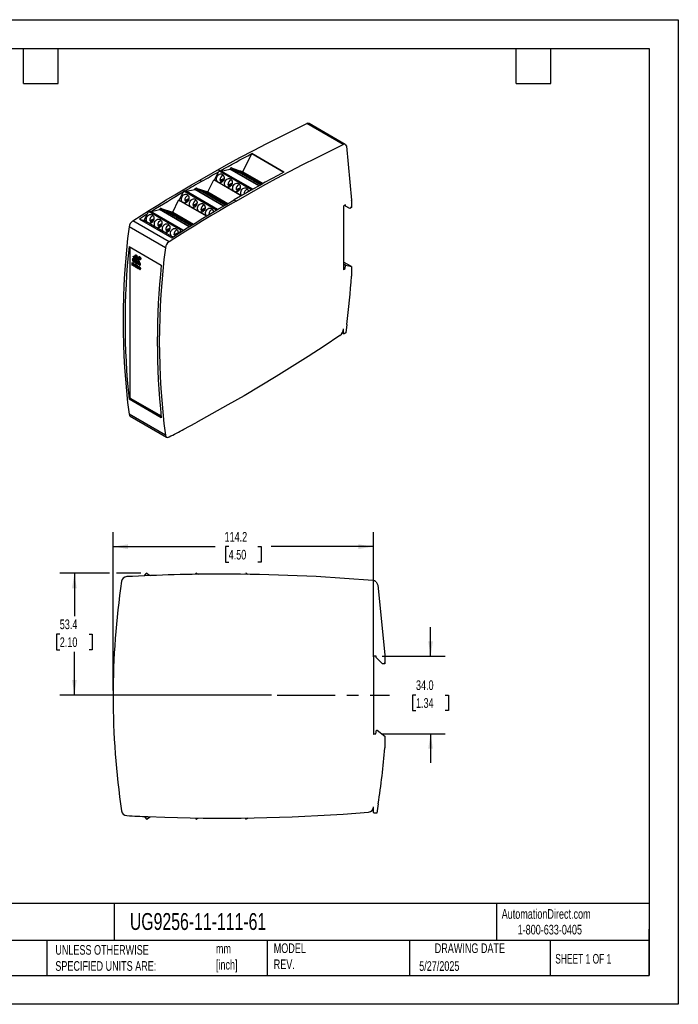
# Model space of a CAD drawing. Header units: millimetres. Extents: x 0 to 559, y 0 to 432.
# Tile 2 of 2: x 270 to 559, y 0 to 432. Entities that reach past the tile are written whole.
import ezdxf

# ---------------------------------------------------------------- set-up
doc = ezdxf.new("R2010")
doc.units = ezdxf.units.MM
doc.header["$LTSCALE"] = 2
doc.linetypes.add('CENTERX2', pattern=[20.32, 12.7, -2.54, 2.54, -2.54])
doc.layers.add('CENTER', color=40, linetype='CENTERX2')
doc.layers.add('DIMENSIONS', color=140, linetype='Continuous', lineweight=25)
doc.layers.add('TEXT', color=140, linetype='Continuous', lineweight=25)
doc.styles.add('SLDTEXTSTYLE0', font='TXT', dxfattribs={"width": 0.7})
doc.styles.add('SLDTEXTSTYLE1', font='TXT', dxfattribs={"width": 0.65})
doc.dimstyles.new('SLDDIMSTYLE0', dxfattribs={"dimtxt": 4.316016, "dimasz": 6.604, "dimexe": 0, "dimexo": 0.0625, "dimgap": 1.079004, "dimtad": 0, "dimtih": 1, "dimtoh": 1, "dimdec": 1, "dimrnd": 1e-09, "dimzin": 12, "dimdsep": 46, "dimtxsty": 'SLDTEXTSTYLE0', "dimsah": 1, "dimcen": 0.09, "dimadec": 0, "dimazin": 3, "dimtfac": 1, "dimtdec": 1, "dimtofl": 0, "dimtmove": 0, "dimatfit": 3, "dimfxl": 0, "dimfrac": 2, "dimtolj": 1, "dimtzin": 12, "dimarcsym": 0})
doc.dimstyles.new('SLDDIMSTYLE1', dxfattribs={"dimtxt": 4.316016, "dimasz": 6.604, "dimexe": 0, "dimexo": 0.0625, "dimgap": 1.079004, "dimtad": 0, "dimtih": 1, "dimtoh": 1, "dimdec": 1, "dimrnd": 1e-09, "dimzin": 4, "dimdsep": 46, "dimtxsty": 'SLDTEXTSTYLE0', "dimsah": 1, "dimcen": 0.09, "dimadec": 0, "dimazin": 1, "dimtfac": 1, "dimtdec": 1, "dimtmove": 0, "dimatfit": 0, "dimfxl": 0, "dimfrac": 2, "dimtolj": 1, "dimtzin": 12, "dimarcsym": 0})

# ---------------------------------------------------------------- blocks, each defined once
blk = doc.blocks.new('_D_2')
at = {"layer": 'DIMENSIONS'}
for p, q in [((311.04, 137.69), (311.04, 207.06)), ((425.23, 152.39), (425.23, 207.06)), ((311.04, 200.71), (355.87, 200.71)), ((361.72, 200.71), (360.27, 200.71)), ((360.27, 200.71), (360.27, 193.85)), ((374.54, 200.71), (375.99, 200.71)), ((375.99, 200.71), (375.99, 193.85)), ((425.23, 200.71), (380.39, 200.71)), ((360.27, 193.85), (361.72, 193.85)), ((375.99, 193.85), (374.54, 193.85))]:
    blk.add_line(p, q, dxfattribs=at)
for points in [[(311.04, 200.71), (317.64, 199.7), (317.64, 201.73)], [(425.23, 200.71), (418.62, 201.73), (418.62, 199.7)]]:
    blk.add_solid(points, dxfattribs=at)
at = {"layer": 'DIMENSIONS', "char_height": 4.233, "attachment_point": 1, "style": 'SLDTEXTSTYLE0'}
for s, insert in [('114.2', (359.92, 207.14)), ('4.50', (361.72, 199.31))]:
    blk.add_mtext(s, dxfattribs=dict(at, insert=insert))
blk = doc.blocks.new('_D_3')
at = {"layer": 'DIMENSIONS'}
for p, q in [((309.51, 189.03), (287.74, 189.03)), ((294.09, 189.03), (294.09, 170.17)), ((323.28, 189.03), (312.56, 189.03)), ((287.68, 162.34), (286.23, 162.34)), ((286.23, 162.34), (286.23, 155.48)), ((300.5, 162.34), (301.95, 162.34)), ((301.95, 162.34), (301.95, 155.48)), ((286.23, 155.48), (287.68, 155.48)), ((301.95, 155.48), (300.5, 155.48)), ((294.09, 135.65), (294.09, 154.52)), ((380.49, 135.65), (287.74, 135.65))]:
    blk.add_line(p, q, dxfattribs=at)
for points in [[(294.09, 189.03), (293.07, 182.43), (295.11, 182.43)], [(294.09, 135.65), (295.11, 142.26), (293.07, 142.26)]]:
    blk.add_solid(points, dxfattribs=at)
at = {"layer": 'DIMENSIONS', "char_height": 4.233, "attachment_point": 1, "style": 'SLDTEXTSTYLE0'}
for s, insert in [('53.4', (287.68, 168.77)), ('2.10', (287.68, 160.94))]:
    blk.add_mtext(s, dxfattribs=dict(at, insert=insert))
blk = doc.blocks.new('_D_4')
at = {"layer": 'DIMENSIONS'}
for p, q in [((450.23, 152.65), (450.23, 165.35)), ((428.97, 152.65), (456.58, 152.65)), ((443.82, 135.65), (442.37, 135.65)), ((442.37, 135.65), (442.37, 128.79)), ((456.64, 135.65), (458.09, 135.65)), ((458.09, 135.65), (458.09, 128.79)), ((442.37, 128.79), (443.82, 128.79)), ((458.09, 128.79), (456.64, 128.79)), ((428.72, 118.66), (456.58, 118.66)), ((450.23, 118.66), (450.23, 105.96))]:
    blk.add_line(p, q, dxfattribs=at)
for points in [[(450.23, 152.65), (451.24, 159.25), (449.21, 159.25)], [(450.23, 118.66), (449.21, 112.06), (451.24, 112.06)]]:
    blk.add_solid(points, dxfattribs=at)
at = {"layer": 'DIMENSIONS', "char_height": 4.233, "attachment_point": 1, "style": 'SLDTEXTSTYLE0'}
for s, insert in [('34.0', (443.82, 142.08)), ('1.34', (443.82, 134.25))]:
    blk.add_mtext(s, dxfattribs=dict(at, insert=insert))

msp = doc.modelspace()

# ---------------------------------------------------------------- linework, layer by layer
at = {"color": 7, "linetype": 'Continuous'}
for p, q in [((0, 431.81), (558.8, 431.81)), ((558.8, 431.81), (558.8, 0.01)), ((558.8, 0.01), (0, 0.01))]:
    msp.add_line(p, q, dxfattribs=at)
for p, q in [((411.84, 377.05), (395.93, 386.23)), ((412.85, 377.11), (396.94, 386.3)), ((412.85, 377.11), (413.37, 376.27)), ((413.37, 376.27), (415.61, 352.6)), ((367.96, 365.13), (371.83, 373.07)), ((371.83, 373.07), (385.97, 364.91)), ((385.97, 364.91), (371.83, 373.07)), ((355.45, 361.47), (357.2, 365.08)), ((357.39, 365.46), (357.2, 365.08)), ((371.5, 357.31), (357.39, 365.46)), ((357.69, 365.67), (371.79, 357.53)), ((357.69, 365.67), (358.05, 365.55)), ((358.05, 365.55), (358.41, 365.44)), ((358.41, 365.44), (362.24, 366.27)), ((372.27, 357.43), (358.41, 365.44)), ((362.24, 366.27), (362.32, 366.44)), ((374.95, 358.92), (362.24, 366.27)), ((362.32, 366.44), (375.15, 359.04)), ((362.82, 366.8), (367.96, 365.13)), ((375.72, 359.35), (362.82, 366.8)), ((363.29, 366.56), (366.92, 365.38)), ((363.29, 366.56), (366.24, 364.86)), ((363.31, 366.55), (363.29, 366.56)), ((366.25, 364.85), (363.31, 366.55)), ((366.54, 365.2), (366.24, 364.86)), ((369.87, 363.68), (366.24, 364.86)), ((366.54, 365.2), (368.3, 364.19)), ((366.66, 364.61), (370.29, 363.43)), ((366.66, 364.61), (369.77, 362.82)), ((366.68, 364.6), (366.66, 364.61)), ((369.78, 362.81), (366.68, 364.6)), ((369.87, 363.68), (366.92, 365.38)), ((367.96, 365.13), (376.87, 359.99)), ((369.61, 362.91), (369.91, 363.26)), ((373.4, 361.64), (369.77, 362.82)), ((369.91, 363.26), (371.84, 362.15)), ((373.4, 361.64), (370.29, 363.43)), ((349.1, 361.48), (349.99, 360.97)), ((352.57, 356.25), (355.16, 361.56)), ((367.24, 354.59), (355.16, 361.56)), ((355.16, 361.56), (355.45, 361.47)), ((356.91, 360.62), (355.45, 361.47)), ((358.04, 360.26), (356.91, 360.62)), ((360.45, 358.58), (357.48, 360.29)), ((357.88, 361.43), (359.7, 362.21)), ((358.44, 361.25), (357.88, 361.43)), ((359.47, 361.41), (358.01, 360.79)), ((359.61, 361.75), (358.44, 361.25)), ((361.57, 358.22), (360.45, 358.58)), ((361.42, 359.39), (363.23, 360.17)), ((361.97, 359.21), (361.42, 359.39)), ((363.01, 359.37), (361.55, 358.75)), ((363.14, 359.71), (361.97, 359.21)), ((370.2, 362.57), (373.83, 361.39)), ((370.2, 362.57), (373.31, 360.78)), ((370.21, 362.56), (370.2, 362.57)), ((373.32, 360.77), (370.21, 362.56)), ((373.15, 360.87), (373.45, 361.22)), ((376.45, 359.75), (373.31, 360.78)), ((373.45, 361.22), (375.37, 360.1)), ((373.73, 360.53), (376.33, 359.69)), ((373.75, 360.52), (373.73, 360.53)), ((373.73, 360.53), (375.75, 359.37)), ((375.75, 359.37), (373.75, 360.52)), ((376.56, 359.81), (373.83, 361.39)), ((340.06, 352.58), (341.8, 356.17)), ((342, 356.57), (341.8, 356.17)), ((356.11, 348.43), (342, 356.57)), ((342.3, 356.79), (356.4, 348.64)), ((342.3, 356.79), (342.65, 356.67)), ((342.65, 356.67), (343.02, 356.55)), ((343.02, 356.55), (346.85, 357.38)), ((356.87, 348.56), (343.02, 356.55)), ((346.85, 357.38), (346.93, 357.56)), ((359.47, 350.09), (346.85, 357.38)), ((346.93, 357.56), (359.67, 350.21)), ((347.43, 357.92), (352.57, 356.25)), ((360.22, 350.53), (347.43, 357.92)), ((347.9, 357.68), (351.53, 356.5)), ((347.9, 357.68), (350.85, 355.97)), ((347.92, 357.67), (347.9, 357.68)), ((350.86, 355.97), (347.92, 357.67)), ((351.15, 356.32), (350.85, 355.97)), ((354.48, 354.79), (350.85, 355.97)), ((351.15, 356.32), (352.91, 355.3)), ((351.27, 355.73), (354.9, 354.55)), ((351.27, 355.73), (354.38, 353.93)), ((351.29, 355.72), (351.27, 355.73)), ((354.39, 353.93), (351.29, 355.72)), ((354.48, 354.79), (351.53, 356.5)), ((352.57, 356.25), (361.34, 351.19)), ((354.22, 354.03), (354.52, 354.37)), ((354.52, 354.37), (356.45, 353.26)), ((358.01, 352.75), (354.9, 354.55)), ((363.98, 356.54), (361.02, 358.25)), ((365.11, 356.17), (363.98, 356.54)), ((367.3, 354.62), (364.56, 356.21)), ((364.95, 357.35), (366.77, 358.13)), ((365.51, 357.17), (364.95, 357.35)), ((366.54, 357.33), (365.09, 356.71)), ((366.68, 357.67), (365.51, 357.17)), ((368.49, 355.31), (368.57, 355.35)), ((368.5, 355.31), (368.49, 355.31)), ((371.28, 356.88), (371.5, 357.31)), ((371.79, 357.53), (372.2, 357.39)), ((337.18, 347.36), (339.77, 352.68)), ((351.98, 345.63), (339.77, 352.68)), ((339.77, 352.68), (340.06, 352.58)), ((341.52, 351.74), (340.06, 352.58)), ((342.65, 351.37), (341.52, 351.74)), ((345.06, 349.7), (342.1, 351.41)), ((342.49, 352.55), (344.31, 353.32)), ((343.05, 352.37), (342.49, 352.55)), ((344.08, 352.53), (342.63, 351.9)), ((344.22, 352.87), (343.05, 352.37)), ((346.03, 350.51), (347.85, 351.28)), ((346.58, 350.33), (346.03, 350.51)), ((347.62, 350.48), (346.16, 349.86)), ((347.75, 350.82), (346.58, 350.33)), ((358.01, 352.75), (354.38, 353.93)), ((354.81, 353.69), (358.44, 352.51)), ((354.81, 353.69), (357.92, 351.89)), ((354.83, 353.68), (354.81, 353.69)), ((357.93, 351.89), (354.83, 353.68)), ((357.76, 351.98), (358.06, 352.33)), ((360.89, 350.92), (357.92, 351.89)), ((358.06, 352.33), (359.98, 351.22)), ((358.34, 351.65), (360.78, 350.86)), ((358.36, 351.64), (358.34, 351.65)), ((358.34, 351.65), (360.25, 350.55)), ((360.25, 350.55), (358.36, 351.64)), ((361.04, 351.01), (358.44, 352.51)), ((364.13, 352.81), (365.01, 352.29)), ((412.92, 350.55), (412.07, 350.06)), ((412.07, 350.06), (412.07, 347.78)), ((412.92, 350.06), (412.5, 350.3)), ((414.83, 348.96), (412.5, 350.3)), ((412.92, 350.06), (412.92, 350.55)), ((414.83, 348.96), (412.92, 350.06)), ((415.61, 352.58), (415.61, 349.81)), ((415.61, 349.79), (415.61, 349.4)), ((324.67, 343.7), (326.06, 346.55)), ((326.61, 347.69), (326.06, 346.55)), ((340.72, 339.55), (326.61, 347.69)), ((326.91, 347.9), (341.02, 339.76)), ((326.91, 347.9), (327.63, 347.67)), ((327.63, 347.67), (327.96, 347.74)), ((341.74, 339.52), (327.63, 347.67)), ((327.96, 347.74), (331.46, 348.5)), ((331.46, 348.5), (331.54, 348.68)), ((344.42, 341.01), (331.46, 348.5)), ((331.54, 348.68), (344.61, 341.13)), ((332.04, 349.03), (337.18, 347.36)), ((345.15, 341.47), (332.04, 349.03)), ((332.51, 348.79), (336.14, 347.61)), ((332.51, 348.79), (335.46, 347.09)), ((332.53, 348.78), (332.51, 348.79)), ((335.47, 347.09), (332.53, 348.78)), ((335.76, 347.44), (335.46, 347.09)), ((339.09, 345.91), (335.46, 347.09)), ((335.76, 347.44), (337.52, 346.42)), ((335.88, 346.84), (339.51, 345.66)), ((335.88, 346.84), (338.99, 345.05)), ((335.9, 346.84), (335.88, 346.84)), ((339, 345.04), (335.9, 346.84)), ((339.09, 345.91), (336.14, 347.61)), ((337.18, 347.36), (346.24, 342.14)), ((338.83, 345.14), (339.13, 345.49)), ((339.13, 345.49), (341.06, 344.38)), ((342.62, 343.87), (339.51, 345.66)), ((346.19, 349.33), (345.06, 349.7)), ((348.59, 347.66), (345.63, 349.37)), ((349.72, 347.29), (348.59, 347.66)), ((352.04, 345.67), (349.17, 347.33)), ((349.56, 348.47), (351.38, 349.24)), ((350.12, 348.29), (349.56, 348.47)), ((351.15, 348.44), (349.7, 347.82)), ((351.29, 348.78), (350.12, 348.29)), ((353.1, 346.43), (353.8, 346.73)), ((353.23, 346.38), (353.1, 346.43)), ((355.88, 347.97), (356.11, 348.43)), ((356.4, 348.64), (356.8, 348.51)), ((412.07, 347.78), (412.07, 345.98)), ((412.07, 345.98), (412.07, 322.06)), ((415.61, 349.4), (414.83, 348.96)), ((335.57, 334.39), (319.66, 343.57)), ((322.6, 344.37), (336.74, 336.21)), ((322.6, 344.37), (324.67, 343.7)), ((326.13, 342.86), (324.67, 343.7)), ((327.26, 342.49), (326.13, 342.86)), ((329.67, 340.81), (326.71, 342.52)), ((327.1, 343.67), (328.92, 344.44)), ((327.66, 343.48), (327.1, 343.67)), ((328.69, 343.64), (327.24, 343.02)), ((328.83, 343.98), (327.66, 343.48)), ((330.64, 341.62), (332.46, 342.4)), ((331.19, 341.44), (330.64, 341.62)), ((332.23, 341.6), (330.77, 340.98)), ((332.36, 341.94), (331.19, 341.44)), ((342.62, 343.87), (338.99, 345.05)), ((339.42, 344.8), (343.05, 343.62)), ((339.42, 344.8), (342.53, 343.01)), ((339.44, 344.79), (339.42, 344.8)), ((342.54, 343), (339.44, 344.79)), ((342.37, 343.1), (342.67, 343.45)), ((345.88, 341.92), (342.53, 343.01)), ((342.67, 343.45), (344.59, 342.34)), ((342.95, 342.76), (345.77, 341.85)), ((342.97, 342.75), (342.95, 342.76)), ((342.95, 342.76), (345.17, 341.48)), ((345.18, 341.48), (342.97, 342.75)), ((345.94, 341.95), (343.05, 343.62)), ((333.98, 331.8), (318.07, 340.99)), ((330.8, 340.45), (329.67, 340.81)), ((333.2, 338.77), (330.24, 340.48)), ((334.33, 338.41), (333.2, 338.77)), ((336.74, 336.73), (333.78, 338.44)), ((334.17, 339.58), (335.99, 340.36)), ((334.73, 339.4), (334.17, 339.58)), ((335.77, 339.56), (334.31, 338.94)), ((335.9, 339.9), (334.73, 339.4)), ((337.71, 337.54), (339.53, 338.32)), ((338.27, 337.36), (337.71, 337.54)), ((339.2, 337.76), (338.27, 337.36)), ((340.13, 338.35), (340.72, 339.55)), ((341.02, 339.76), (341.74, 339.52)), ((341.74, 339.52), (342.17, 339.62)), ((337.29, 336.55), (336.74, 336.73)), ((318.06, 332.36), (332.2, 324.2)), ((318.43, 332.15), (318.43, 266.01)), ((320.31, 327.71), (320.89, 328.54)), ((320.97, 328.58), (320.38, 327.75)), ((321.02, 328.38), (320.43, 327.55)), ((320.97, 328.58), (320.89, 328.54)), ((321, 328.61), (320.97, 328.58)), ((321.13, 328.46), (321.06, 328.42)), ((319.49, 325.3), (319.82, 325.11)), ((319.49, 324.15), (319.49, 325.3)), ((319.56, 324.19), (319.49, 324.15)), ((319.84, 323.94), (319.49, 324.15)), ((319.54, 326.61), (320.24, 327.61)), ((319.61, 326.65), (319.54, 326.61)), ((319.56, 325.26), (319.56, 324.19)), ((319.56, 324.19), (319.91, 323.99)), ((320.31, 327.65), (319.61, 326.65)), ((320.36, 327.45), (319.66, 326.45)), ((319.8, 324.94), (319.72, 324.9)), ((319.95, 324.77), (319.72, 324.9)), ((319.72, 324.9), (319.72, 324.25)), ((319.72, 324.25), (319.95, 324.12)), ((319.8, 324.94), (320.02, 324.81)), ((319.91, 323.99), (319.84, 323.94)), ((319.85, 325.97), (321.18, 325.2)), ((319.92, 325.84), (319.85, 325.8)), ((321.18, 325.04), (319.85, 325.8)), ((319.98, 328.06), (319.91, 328.02)), ((320.24, 327.61), (319.91, 328.02)), ((319.92, 325.84), (321.25, 325.08)), ((320.02, 324.81), (319.95, 324.77)), ((319.98, 328.12), (320.31, 327.71)), ((319.98, 328.06), (320.31, 327.65)), ((319.98, 324.12), (320.05, 324.16)), ((320.06, 324.74), (319.99, 324.7)), ((319.99, 324.15), (319.99, 324.7)), ((320.06, 324.19), (319.99, 324.15)), ((320.06, 324.74), (320.06, 324.19)), ((320.22, 324.42), (320.22, 324.16)), ((320.31, 327.65), (320.24, 327.61)), ((320.38, 327.75), (320.31, 327.71)), ((320.33, 325.97), (320.33, 326.75)), ((320.33, 326.75), (320.58, 326.6)), ((320.33, 325.97), (320.37, 325.99)), ((320.58, 325.83), (320.33, 325.97)), ((320.43, 327.49), (320.36, 327.45)), ((321.18, 326.44), (320.36, 327.45)), ((320.37, 326.69), (320.4, 326.71)), ((320.37, 326.69), (320.37, 325.99)), ((320.58, 326.56), (320.37, 326.69)), ((320.37, 325.99), (320.58, 325.87)), ((320.43, 327.55), (321.25, 326.54)), ((320.43, 327.49), (321.25, 326.48)), ((320.51, 324.41), (320.44, 324.37)), ((320.44, 323.98), (320.44, 324.37)), ((320.51, 324.02), (320.44, 323.98)), ((320.51, 324.41), (320.51, 324.02)), ((320.58, 326.56), (320.61, 326.58)), ((320.58, 325.83), (320.62, 325.85)), ((320.66, 325.86), (320.71, 325.89)), ((320.67, 324.27), (320.67, 323.81)), ((320.68, 326.39), (320.71, 326.41)), ((320.68, 325.88), (320.68, 326.39)), ((320.68, 325.88), (320.71, 325.9)), ((320.77, 324.36), (320.7, 324.32)), ((320.71, 326.37), (320.71, 325.85)), ((320.82, 324.35), (320.75, 324.31)), ((320.89, 324.24), (320.75, 324.31)), ((320.82, 324.35), (320.96, 324.28)), ((320.96, 324.28), (320.89, 324.24)), ((321.04, 324.14), (320.97, 324.1)), ((320.97, 323.64), (320.97, 324.1)), ((321.03, 327.85), (321.46, 327.6)), ((321.03, 327.07), (321.03, 327.85)), ((321.03, 327.07), (321.07, 327.09)), ((321.46, 326.83), (321.03, 327.07)), ((321.04, 324.14), (321.04, 323.68)), ((321.07, 327.79), (321.11, 327.81)), ((321.46, 327.56), (321.07, 327.79)), ((321.07, 327.79), (321.07, 327.45)), ((321.07, 327.45), (321.46, 327.23)), ((321.07, 327.41), (321.11, 327.43)), ((321.07, 327.41), (321.07, 327.09)), ((321.46, 327.18), (321.07, 327.41)), ((321.07, 327.09), (321.46, 326.87)), ((321.25, 326.48), (321.18, 326.44)), ((321.18, 325.2), (321.18, 326.44)), ((321.25, 325.24), (321.18, 325.2)), ((321.25, 325.08), (321.18, 325.04)), ((321.18, 324.6), (321.18, 325.04)), ((321.25, 324.64), (321.18, 324.6)), ((321.2, 323.93), (321.2, 323.54)), ((321.25, 326.54), (322.06, 326.61)), ((321.25, 326.48), (321.25, 325.24)), ((321.25, 325.08), (321.25, 324.64)), ((322.13, 326.43), (321.32, 326.36)), ((321.39, 326.4), (321.32, 326.36)), ((321.32, 326.36), (321.32, 325.12)), ((321.32, 325.12), (322.64, 324.36)), ((321.39, 325), (321.32, 324.96)), ((321.32, 324.96), (321.32, 324.52)), ((322.64, 324.19), (321.32, 324.96)), ((321.39, 326.4), (322.2, 326.47)), ((321.39, 325), (322.71, 324.23)), ((321.42, 324.18), (321.7, 324.02)), ((321.42, 323.03), (321.42, 324.18)), ((321.46, 327.6), (321.46, 327.56)), ((321.46, 327.23), (321.46, 327.18)), ((321.46, 326.87), (321.46, 326.83)), ((321.55, 328.16), (321.48, 328.12)), ((322.06, 326.61), (321.48, 328.12)), ((321.49, 324.14), (321.49, 323.07)), ((321.55, 328.16), (322.13, 326.65)), ((321.6, 328.13), (322.18, 326.62)), ((321.7, 324.02), (321.7, 323.15)), ((321.81, 325.26), (321.84, 325.27)), ((321.89, 325.11), (321.81, 325.26)), ((321.84, 325.27), (321.91, 325.13)), ((321.86, 325.89), (321.9, 325.91)), ((321.86, 325.89), (321.89, 325.9)), ((321.89, 325.76), (321.86, 325.75)), ((322.19, 325.14), (321.86, 325.75)), ((321.89, 325.9), (321.89, 325.9)), ((321.89, 325.11), (321.92, 325.13)), ((321.91, 325.86), (321.9, 325.85)), ((321.9, 325.74), (322.22, 325.14)), ((321.96, 325.89), (321.91, 325.86)), ((321.95, 325.9), (322.08, 325.82)), ((321.99, 325.87), (321.96, 325.85)), ((322.08, 325.78), (321.96, 325.85)), ((321.99, 325.06), (321.96, 325.04)), ((322.12, 324.95), (321.96, 325.04)), ((321.97, 325.08), (322.1, 325)), ((322.13, 326.65), (322.06, 326.61)), ((322.08, 325.78), (322.11, 325.8)), ((322.12, 324.95), (322.19, 324.99)), ((322.2, 326.47), (322.13, 326.43)), ((322.83, 324.62), (322.13, 326.43)), ((322.15, 325.74), (322.13, 325.73)), ((322.19, 325.61), (322.13, 325.73)), ((322.15, 325.75), (322.22, 325.62)), ((322.15, 324.99), (322.23, 325.03)), ((322.17, 325), (322.2, 325.04)), ((322.17, 325), (322.24, 325.04)), ((322.17, 325), (322.19, 324.99)), ((322.18, 326.62), (322.51, 326.65)), ((322.22, 325.62), (322.19, 325.61)), ((322.19, 325.61), (322.22, 325.62)), ((322.19, 325.14), (322.21, 325.16)), ((322.23, 325.01), (322.19, 324.96)), ((322.2, 326.47), (322.9, 324.67)), ((322.24, 325.07), (322.2, 325.04)), ((322.24, 325.05), (322.24, 325.04)), ((322.32, 326.48), (322.25, 326.44)), ((322.58, 326.47), (322.25, 326.44)), ((322.25, 326.44), (322.95, 324.64)), ((322.32, 326.48), (322.62, 326.51)), ((322.51, 327.86), (322.44, 327.81)), ((322.51, 327.86), (322.6, 327.88)), ((322.61, 326.49), (322.58, 326.47)), ((322.63, 327.59), (322.82, 327.48)), ((322.63, 327.1), (322.63, 327.59)), ((322.63, 327.1), (322.66, 327.12)), ((322.66, 327.08), (322.63, 327.1)), ((322.71, 324.23), (322.64, 324.19)), ((322.66, 327.53), (322.7, 327.55)), ((322.66, 327.53), (322.66, 327.37)), ((322.82, 327.44), (322.66, 327.53)), ((322.66, 327.37), (322.82, 327.28)), ((322.66, 327.33), (322.7, 327.35)), ((322.66, 327.33), (322.66, 327.08)), ((322.8, 327.25), (322.66, 327.33)), ((322.7, 327.55), (322.7, 327.55)), ((322.8, 327.25), (322.84, 327.27)), ((322.9, 326.95), (322.8, 327.25)), ((322.8, 324.34), (322.87, 324.38)), ((322.82, 327.44), (322.85, 327.46)), ((322.9, 324.67), (322.83, 324.62)), ((322.84, 327.22), (322.91, 327.27)), ((322.84, 327.22), (322.94, 326.92)), ((322.87, 327.27), (322.93, 327.3)), ((322.88, 327.28), (322.89, 327.25)), ((322.9, 326.95), (322.93, 326.96)), ((322.94, 326.92), (322.9, 326.95)), ((322.91, 327.27), (322.92, 327.26)), ((323.06, 326.74), (323.13, 326.78)), ((323.2, 326.84), (323.13, 326.78)), ((415.57, 323.51), (412.07, 325.53)), ((413.14, 324.15), (412.07, 324.77)), ((412.96, 324.04), (412.07, 324.55)), ((412.75, 322.69), (412.96, 324.04)), ((412.96, 324.04), (413.14, 324.15)), ((413.14, 324.15), (415.57, 323.51)), ((320.75, 323.67), (320.89, 323.59)), ((320.94, 323.59), (321.01, 323.63)), ((321.04, 323.68), (320.97, 323.64)), ((321.49, 323.07), (321.42, 323.03)), ((322.08, 322.65), (321.42, 323.03)), ((321.49, 323.07), (322.08, 322.74)), ((321.7, 323.15), (322.08, 322.93)), ((322.08, 322.93), (322.08, 322.65)), ((322.3, 323.68), (322.63, 323.49)), ((322.3, 322.53), (322.3, 323.68)), ((322.37, 322.57), (322.3, 322.53)), ((322.63, 322.34), (322.3, 322.53)), ((322.37, 323.64), (322.37, 322.57)), ((322.37, 322.57), (322.7, 322.38)), ((322.6, 323.32), (322.53, 323.28)), ((322.53, 323.28), (322.53, 322.63)), ((322.75, 323.15), (322.53, 323.28)), ((322.53, 322.63), (322.75, 322.5)), ((322.6, 323.32), (322.83, 323.19)), ((322.7, 322.38), (322.63, 322.34)), ((322.83, 323.19), (322.75, 323.15)), ((322.78, 322.5), (322.85, 322.54)), ((322.86, 323.12), (322.79, 323.08)), ((322.79, 322.53), (322.79, 323.08)), ((322.86, 322.57), (322.79, 322.53)), ((322.86, 323.12), (322.86, 322.57)), ((323.03, 322.8), (323.03, 322.57)), ((412.75, 322.69), (412.07, 323.08)), ((412.29, 322.43), (412.07, 322.55)), ((412.07, 322.06), (412.29, 322.43)), ((412.29, 322.43), (412.75, 322.69)), ((415.57, 323.51), (415.57, 319.26)), ((413.53, 298.07), (413.12, 294.51)), ((412.07, 294.08), (411.52, 294.41)), ((412.07, 294.08), (412.07, 296.18)), ((412.3, 293.97), (412.07, 294.08)), ((413.12, 294.51), (412.3, 293.97)), ((318.47, 265.58), (318.06, 265.34)), ((332.2, 257.18), (318.06, 265.34)), ((318.47, 265.92), (318.47, 265.58)), ((332.14, 257.68), (318.47, 265.58)), ((318.5, 265.89), (332.11, 258.03)), ((333.98, 249.57), (318.07, 258.75)), ((318.55, 257.93), (334.46, 248.75)), ((342.13, 252.25), (347.38, 255.03)), ((324.83, 187.92), (325.62, 188.92)), ((326.04, 188.97), (327.06, 188.17)), ((327.06, 188.17), (327.52, 188.03)), ((347.1, 188.57), (347.38, 188.92)), ((347.8, 188.97), (348.3, 188.58)), ((368.88, 188.59), (369.14, 188.92)), ((369.56, 188.97), (370.08, 188.57)), ((426.33, 185.23), (427.07, 183.83)), ((427.07, 183.83), (430.23, 153.26)), ((426.43, 152.65), (425.23, 152.65)), ((425.23, 152.65), (425.23, 149.85)), ((426.43, 152.05), (426.43, 152.65)), ((429.13, 149.35), (426.43, 152.05)), ((430.23, 153.23), (430.23, 149.85)), ((425.23, 149.85), (425.23, 147.65)), ((425.23, 147.65), (425.23, 118.36)), ((430.23, 149.35), (429.13, 149.35)), ((430.23, 149.82), (430.23, 149.35)), ((425.23, 118.36), (425.53, 118.66)), ((425.53, 118.66), (426.18, 118.66)), ((426.18, 118.66), (426.48, 120.16)), ((426.48, 120.16), (426.74, 120.16)), ((426.74, 120.16), (430.18, 117.66)), ((430.18, 117.66), (430.18, 112.46)), ((425.23, 84.1), (425.23, 86.67)), ((427.29, 87.94), (426.7, 83.88)), ((324.83, 82.38), (325.62, 81.38)), ((326.04, 81.32), (327.06, 82.12)), ((326.32, 82.32), (333.74, 82.01)), ((327.06, 82.12), (327.52, 82.27)), ((425.55, 83.8), (425.23, 84.1)), ((426.7, 83.88), (425.55, 83.8)), ((347.12, 81.71), (347.38, 81.38)), ((347.8, 81.32), (348.28, 81.7)), ((368.88, 81.71), (369.14, 81.38)), ((369.56, 81.32), (370.08, 81.73))]:
    msp.add_line(p, q)
at = {"flags": 128}
for points in [[(349.1, 361.48), (354.96, 364.82), (360.82, 368.1), (366.68, 371.3), (372.54, 374.43), (378.39, 377.49), (384.24, 380.47), (390.08, 383.39), (395.93, 386.23)], [(365.01, 352.29), (370.87, 355.64), (376.73, 358.91), (382.59, 362.11), (388.45, 365.24), (394.3, 368.3), (400.15, 371.29), (405.99, 374.2), (411.84, 377.05)], [(358.05, 365.55), (359.77, 366.51), (361.5, 367.47), (363.22, 368.42), (364.94, 369.36), (366.66, 370.3), (368.38, 371.23), (370.11, 372.15), (371.83, 373.07)], [(371.83, 373.07), (371.83, 373.07), (371.83, 373.07), (371.83, 373.07), (371.83, 373.07), (371.83, 373.07), (371.83, 373.07), (371.83, 373.07), (371.83, 373.07)], [(349.99, 360.97), (350.89, 361.49), (351.79, 362.01), (352.69, 362.52), (353.6, 363.04), (354.5, 363.55), (355.4, 364.06), (356.3, 364.57), (357.2, 365.08)], [(356.91, 360.62), (356.65, 360.95), (356.48, 361.35), (356.4, 361.81), (356.41, 362.29), (356.53, 362.76), (356.73, 363.2), (357.02, 363.59), (357.36, 363.89), (357.75, 364.09), (358.15, 364.17), (358.55, 364.14), (358.92, 364), (359.24, 363.75), (359.48, 363.41), (359.65, 362.99), (359.71, 362.53), (359.68, 362.05), (359.55, 361.58), (359.33, 361.15), (359.03, 360.78), (358.68, 360.49), (358.28, 360.31), (357.88, 360.24), (357.48, 360.29)], [(385.97, 364.91), (383.24, 363.45), (380.51, 361.97), (377.78, 360.48), (375.05, 358.98), (372.32, 357.46), (369.59, 355.92), (366.86, 354.37), (364.13, 352.81)], [(319.66, 343.57), (323.34, 345.91), (327.01, 348.21), (330.69, 350.49), (334.38, 352.74), (338.06, 354.97), (341.74, 357.17), (345.42, 359.34), (349.1, 361.48)], [(349.99, 360.97), (349.07, 360.44), (348.15, 359.91), (347.24, 359.37), (346.32, 358.83), (345.4, 358.3), (344.48, 357.76), (343.57, 357.22), (342.65, 356.67)], [(358.01, 360.79), (358.22, 360.42), (358.3, 360.32)], [(360.45, 358.58), (360.19, 358.91), (360.01, 359.31), (359.93, 359.77), (359.95, 360.25), (360.06, 360.72), (360.27, 361.16), (360.55, 361.54), (360.9, 361.84), (361.29, 362.04), (361.69, 362.13), (362.09, 362.1), (362.46, 361.96), (362.77, 361.71), (363.02, 361.36), (363.18, 360.95), (363.25, 360.49), (363.21, 360.01), (363.08, 359.54), (362.86, 359.11), (362.57, 358.74), (362.21, 358.45), (361.82, 358.27), (361.41, 358.2), (361.02, 358.25)], [(361.55, 358.75), (361.76, 358.38), (361.84, 358.28)], [(363.98, 356.54), (363.72, 356.87), (363.55, 357.27), (363.47, 357.73), (363.48, 358.21), (363.6, 358.68), (363.8, 359.12), (364.09, 359.5), (364.43, 359.8), (364.82, 360), (365.23, 360.09), (365.62, 360.06), (365.99, 359.92), (366.31, 359.67), (366.56, 359.32), (366.72, 358.91), (366.78, 358.45), (366.75, 357.97), (366.62, 357.5), (366.4, 357.06), (366.1, 356.7), (365.75, 356.41), (365.36, 356.23), (364.95, 356.16), (364.56, 356.21)], [(341.8, 356.17), (340.07, 355.14), (338.34, 354.1), (336.61, 353.05), (334.88, 352), (333.15, 350.95), (331.42, 349.88), (329.69, 348.81), (327.96, 347.74)], [(341.52, 351.74), (341.26, 352.07), (341.09, 352.47), (341.01, 352.93), (341.02, 353.41), (341.14, 353.88), (341.34, 354.32), (341.63, 354.7), (341.97, 355), (342.36, 355.2), (342.77, 355.29), (343.16, 355.26), (343.53, 355.12), (343.85, 354.86), (344.1, 354.52), (344.26, 354.11), (344.32, 353.65), (344.29, 353.17), (344.16, 352.7), (343.94, 352.26), (343.64, 351.89), (343.29, 351.61), (342.9, 351.43), (342.49, 351.36), (342.1, 351.41)], [(365.09, 356.71), (365.29, 356.34), (365.38, 356.24)], [(367.37, 354.66), (367.26, 354.83), (367.08, 355.23), (367, 355.69), (367.02, 356.17), (367.13, 356.64), (367.34, 357.08), (367.62, 357.46), (367.97, 357.76), (368.36, 357.96), (368.76, 358.05), (369.16, 358.02), (369.53, 357.88), (369.85, 357.63), (370.09, 357.28), (370.25, 356.87), (370.32, 356.41), (370.32, 356.33)], [(365.01, 352.29), (361.33, 350.15), (357.65, 347.98), (353.97, 345.78), (350.28, 343.56), (346.6, 341.31), (342.92, 339.03), (339.25, 336.72), (335.57, 334.39)], [(336.74, 336.21), (340.16, 338.36), (343.59, 340.5), (347.01, 342.61), (350.43, 344.7), (353.86, 346.76), (357.28, 348.8), (360.7, 350.81), (364.13, 352.81)], [(342.63, 351.9), (342.83, 351.54), (342.91, 351.43)], [(345.06, 349.7), (344.8, 350.03), (344.62, 350.43), (344.54, 350.89), (344.56, 351.36), (344.67, 351.84), (344.88, 352.28), (345.16, 352.66), (345.51, 352.96), (345.9, 353.16), (346.3, 353.25), (346.7, 353.22), (347.07, 353.07), (347.38, 352.82), (347.63, 352.48), (347.79, 352.07), (347.86, 351.61), (347.82, 351.13), (347.69, 350.65), (347.47, 350.22), (347.18, 349.85), (346.82, 349.57), (346.43, 349.39), (346.03, 349.32), (345.63, 349.37)], [(346.16, 349.86), (346.37, 349.49), (346.45, 349.39)], [(348.59, 347.66), (348.33, 347.99), (348.16, 348.39), (348.08, 348.84), (348.09, 349.32), (348.21, 349.8), (348.41, 350.24), (348.7, 350.62), (349.04, 350.92), (349.43, 351.12), (349.84, 351.21), (350.23, 351.18), (350.6, 351.03), (350.92, 350.78), (351.17, 350.44), (351.33, 350.02), (351.39, 349.56), (351.36, 349.08), (351.23, 348.61), (351.01, 348.18), (350.71, 347.81), (350.36, 347.53), (349.97, 347.35), (349.56, 347.28), (349.17, 347.33)], [(326.06, 346.55), (325.62, 346.28), (325.19, 346.01), (324.76, 345.74), (324.33, 345.46), (323.9, 345.19), (323.46, 344.92), (323.03, 344.65), (322.6, 344.37)], [(326.13, 342.86), (325.87, 343.18), (325.7, 343.59), (325.62, 344.04), (325.63, 344.52), (325.75, 345), (325.95, 345.44), (326.24, 345.82), (326.58, 346.12), (326.97, 346.32), (327.38, 346.4), (327.77, 346.38), (328.14, 346.23), (328.46, 345.98), (328.71, 345.64), (328.87, 345.22), (328.93, 344.76), (328.9, 344.28), (328.77, 343.81), (328.55, 343.38), (328.25, 343.01), (327.9, 342.73), (327.51, 342.54), (327.1, 342.48), (326.71, 342.52)], [(349.7, 347.82), (349.9, 347.45), (349.99, 347.35)], [(352.06, 345.68), (351.87, 345.94), (351.69, 346.35), (351.61, 346.8), (351.63, 347.28), (351.74, 347.76), (351.95, 348.2), (352.23, 348.58), (352.58, 348.88), (352.97, 349.08), (353.37, 349.17), (353.77, 349.14), (354.14, 348.99), (354.46, 348.74), (354.7, 348.4), (354.86, 347.98), (354.93, 347.52), (354.93, 347.4)], [(327.24, 343.02), (327.44, 342.65), (327.53, 342.55)], [(329.67, 340.81), (329.41, 341.14), (329.23, 341.55), (329.15, 342), (329.17, 342.48), (329.28, 342.95), (329.49, 343.4), (329.77, 343.78), (330.12, 344.08), (330.51, 344.28), (330.91, 344.36), (331.31, 344.33), (331.68, 344.19), (332, 343.94), (332.24, 343.6), (332.4, 343.18), (332.47, 342.72), (332.43, 342.24), (332.3, 341.77), (332.08, 341.34), (331.79, 340.97), (331.43, 340.68), (331.04, 340.5), (330.64, 340.43), (330.24, 340.48)], [(333.2, 338.77), (332.95, 339.1), (332.77, 339.51), (332.69, 339.96), (332.71, 340.44), (332.82, 340.91), (333.03, 341.35), (333.31, 341.74), (333.66, 342.04), (334.04, 342.24), (334.45, 342.32), (334.85, 342.29), (335.21, 342.15), (335.53, 341.9), (335.78, 341.56), (335.94, 341.14), (336, 340.68), (335.97, 340.2), (335.84, 339.73), (335.62, 339.3), (335.32, 338.93), (334.97, 338.64), (334.58, 338.46), (334.17, 338.39), (333.78, 338.44)], [(330.77, 340.98), (330.98, 340.61), (331.06, 340.51)], [(334.31, 338.94), (334.51, 338.57), (334.6, 338.47)], [(336.74, 336.73), (336.48, 337.06), (336.31, 337.46), (336.22, 337.92), (336.24, 338.4), (336.36, 338.87), (336.56, 339.31), (336.85, 339.69), (337.19, 339.99), (337.58, 340.19), (337.98, 340.28), (338.38, 340.25), (338.75, 340.11), (339.07, 339.86), (339.31, 339.51), (339.47, 339.1), (339.54, 338.64), (339.5, 338.16), (339.45, 337.92)], [(320.89, 328.54), (320.96, 328.6), (321.04, 328.62), (321.14, 328.61), (321.25, 328.57), (321.35, 328.49), (321.45, 328.39), (321.53, 328.27), (321.6, 328.13)], [(321.48, 328.12), (321.43, 328.21), (321.38, 328.29), (321.32, 328.36), (321.25, 328.41), (321.18, 328.43), (321.11, 328.44), (321.06, 328.42), (321.02, 328.38)], [(321.13, 328.46), (321.19, 328.48), (321.25, 328.48), (321.32, 328.45), (321.39, 328.4), (321.45, 328.33), (321.5, 328.25), (321.55, 328.16)], [(319.91, 328.02), (319.89, 328.05), (319.88, 328.09), (319.87, 328.12), (319.88, 328.14), (319.9, 328.16), (319.93, 328.16), (319.95, 328.14), (319.98, 328.12)], [(320.44, 324.37), (320.47, 324.52), (320.55, 324.61), (320.67, 324.64), (320.82, 324.59), (320.97, 324.47), (321.09, 324.3), (321.17, 324.11), (321.2, 323.93)], [(321.2, 323.54), (321.17, 323.39), (321.09, 323.29), (320.97, 323.27), (320.82, 323.32), (320.67, 323.44), (320.55, 323.6), (320.47, 323.79), (320.44, 323.98)], [(320.59, 324.63), (320.54, 324.56), (320.51, 324.41)], [(320.51, 324.02), (320.54, 323.83), (320.62, 323.65), (320.75, 323.48), (320.89, 323.36), (321.04, 323.31), (321.12, 323.32)], [(320.71, 325.85), (320.7, 325.84), (320.69, 325.82), (320.68, 325.82), (320.66, 325.81), (320.64, 325.81), (320.62, 325.81), (320.6, 325.82), (320.58, 325.83)], [(321.32, 324.52), (321.31, 324.49), (321.3, 324.47), (321.27, 324.47), (321.25, 324.48), (321.22, 324.5), (321.2, 324.53), (321.18, 324.56), (321.18, 324.6)], [(321.86, 325.75), (321.85, 325.77), (321.85, 325.79), (321.84, 325.81), (321.84, 325.83), (321.84, 325.85), (321.85, 325.87), (321.85, 325.88), (321.86, 325.89)], [(321.9, 325.85), (321.89, 325.84), (321.89, 325.83), (321.88, 325.82), (321.88, 325.81), (321.88, 325.79), (321.89, 325.78), (321.89, 325.76), (321.9, 325.74)], [(322.19, 324.99), (322.2, 324.98), (322.21, 324.98)], [(322.24, 325.04), (322.23, 325.04), (322.23, 325.03)], [(323.22, 327), (323.19, 326.82), (323.08, 326.7), (322.93, 326.67), (322.75, 326.73), (322.57, 326.88), (322.41, 327.08), (322.31, 327.32), (322.28, 327.55), (322.31, 327.74), (322.41, 327.86), (322.57, 327.89), (322.75, 327.82), (322.93, 327.68), (323.08, 327.47), (323.19, 327.23), (323.22, 327)], [(323.19, 327.02), (323.15, 327.24), (323.06, 327.46), (322.92, 327.65), (322.75, 327.78), (322.58, 327.84), (322.44, 327.81), (322.34, 327.71), (322.31, 327.53), (322.34, 327.32), (322.44, 327.1), (322.58, 326.91), (322.75, 326.77), (322.92, 326.71), (323.06, 326.74), (323.15, 326.85), (323.19, 327.02)], [(322.45, 327.88), (322.38, 327.78), (322.37, 327.75)], [(322.51, 326.65), (322.54, 326.65), (322.57, 326.63), (322.59, 326.6), (322.61, 326.57), (322.62, 326.53), (322.62, 326.5), (322.61, 326.48), (322.58, 326.47)], [(322.95, 324.64), (322.99, 324.51), (323, 324.4), (322.99, 324.3), (322.95, 324.22), (322.9, 324.17), (322.82, 324.14), (322.74, 324.15), (322.64, 324.19)], [(322.64, 324.36), (322.7, 324.33), (322.75, 324.33), (322.8, 324.34), (322.83, 324.37), (322.85, 324.42), (322.86, 324.48), (322.85, 324.55), (322.83, 324.62)], [(322.82, 327.48), (322.86, 327.45), (322.89, 327.41), (322.92, 327.36), (322.93, 327.31), (322.92, 327.27), (322.91, 327.24), (322.88, 327.22), (322.84, 327.22)], [(322.82, 327.28), (322.85, 327.27), (322.87, 327.27), (322.89, 327.29), (322.89, 327.32), (322.89, 327.35), (322.87, 327.39), (322.85, 327.42), (322.82, 327.44)], [(322.9, 324.67), (322.92, 324.59), (322.93, 324.52), (322.92, 324.46), (322.9, 324.41), (322.87, 324.38), (322.87, 324.38)], [(322.97, 326.71), (323, 326.71), (323.12, 326.72)], [(410.51, 293.33), (403.51, 288.68), (396.51, 284.13), (389.49, 279.67), (382.48, 275.32), (375.46, 271.06), (368.44, 266.9), (361.42, 262.84), (354.4, 258.89), (347.38, 255.03)], [(335.57, 248.82), (336.39, 249.24), (337.21, 249.67), (338.03, 250.1), (338.85, 250.52), (339.67, 250.95), (340.49, 251.39), (341.31, 251.82), (342.13, 252.25)]]:
    msp.add_lwpolyline(points, dxfattribs=at)
for centre, radius, start, end in [((396.5, 385.23), 1.15, 67.497, 119.9042), ((412.41, 376.05), 1.15, 67.497, 119.9042), ((357.68, 365.36), 0.307, 89.0277, 162.4102), ((359.97, 361.59), 2.09, 106.6449, 184.2021), ((362.81, 366.29), 0.512, 89.0277, 162.4102), ((366.87, 364.99), 0.396, 83.1924, 146.8014), ((370.24, 363.04), 0.396, 83.1924, 146.8014), ((360.5, 361.34), 2.06, 182.3139, 189.9083), ((363.5, 359.55), 2.09, 106.6449, 184.2021), ((364.03, 359.29), 2.06, 182.3139, 189.9083), ((367.04, 357.5), 2.09, 106.6449, 184.2021), ((373.78, 361), 0.396, 83.1924, 146.8014), ((342.29, 356.48), 0.307, 89.0277, 162.4102), ((344.58, 352.7), 2.09, 106.6449, 184.2021), ((347.42, 357.41), 0.512, 89.0277, 162.4102), ((351.48, 356.1), 0.396, 83.1924, 146.8014), ((354.85, 354.16), 0.396, 83.1924, 146.8014), ((367.57, 357.25), 2.06, 182.3139, 189.9083), ((370.57, 355.46), 2.09, 106.6449, 184.2021), ((371.79, 357.22), 0.307, 89.0277, 162.4102), ((345.11, 352.45), 2.06, 182.3139, 189.9083), ((348.11, 350.66), 2.09, 106.6449, 184.2021), ((348.64, 350.41), 2.06, 182.3139, 189.9083), ((351.65, 348.62), 2.09, 106.6449, 184.2021), ((358.39, 352.11), 0.396, 83.1924, 146.8014), ((415.16, 352.58), 0.452, 359.9799, 2.8262), ((415.12, 349.81), 0.491, 357.2895, 359.9815), ((326.9, 347.6), 0.307, 89.0277, 162.4102), ((329.19, 343.82), 2.09, 106.6449, 184.2021), ((332.03, 348.52), 0.512, 89.0277, 162.4102), ((336.09, 347.22), 0.396, 83.1924, 146.8014), ((339.46, 345.27), 0.396, 83.1924, 146.8014), ((352.18, 348.37), 2.06, 182.3139, 189.9083), ((355.18, 346.58), 2.09, 106.6449, 184.2021), ((356.4, 348.34), 0.307, 89.0277, 162.4102), ((321.82, 340.46), 3.79, 124.8023, 172.0242), ((329.72, 343.57), 2.06, 182.3139, 189.9083), ((332.72, 341.78), 2.09, 106.6449, 184.2021), ((333.25, 341.53), 2.06, 182.3139, 189.9083), ((336.26, 339.74), 2.09, 106.6449, 184.2021), ((343, 343.23), 0.396, 83.1924, 146.8014), ((635.12, 299.87), 319.71, 172.6108, 187.3892), ((336.79, 339.49), 2.06, 182.3139, 189.9083), ((339.8, 337.7), 2.09, 106.6449, 184.2021), ((340.35, 337.45), 2.09, 182.3422, 187.3339), ((341.01, 339.45), 0.307, 89.0277, 162.4102), ((337.73, 331.28), 3.79, 124.8023, 172.0242), ((636.82, 298.84), 320.52, 173.997, 185.9993), ((651.03, 290.69), 319.71, 172.6108, 187.3892), ((320.17, 326.39), 0.67, 161.2216, 241.1898), ((320.24, 326.43), 0.67, 161.2216, 241.1898), ((320.05, 326.32), 0.407, 161.2216, 241.1898), ((319.36, 324.38), 0.866, 2.6055, 57.3945), ((319.99, 324.13), 0.235, 230.7967, 9.214), ((320.08, 324.22), 0.288, 235.381, 283.5389), ((320.1, 328.16), 0.152, 182.4239, 219.9817), ((319.9, 324.7), 0.0826, 2.6055, 57.3945), ((319.96, 324.14), 0.0235, 230.7967, 9.214), ((319.98, 324.74), 0.0826, 2.6055, 57.3945), ((320.03, 324.18), 0.027, 305.698, 5.6204), ((320.42, 326.36), 0.29, 2.6055, 57.3945), ((320.46, 326.38), 0.213, 2.6055, 57.3945), ((320.62, 325.92), 0.0668, 230.068, 325.763), ((320.72, 325.98), 0.13, 242.7569, 265.9898), ((320.72, 324.28), 0.0487, 50.7967, 189.214), ((320.79, 324.31), 0.0561, 54.3818, 114.314), ((320.79, 324.09), 0.171, 2.6055, 57.3945), ((320.87, 324.13), 0.171, 2.6055, 57.3945), ((321.4, 324.65), 0.154, 182.6055, 237.3945), ((321.91, 325.85), 0.0615, 53.8772, 117.5237), ((322.05, 325.2), 0.183, 207.1059, 237.8882), ((322, 325.87), 0.0912, 156.3747, 188.5608), ((321.93, 325.81), 0.0492, 53.8772, 117.5237), ((322.04, 325.2), 0.147, 207.1059, 237.8882), ((321.99, 325.66), 0.183, 27.3724, 57.9117), ((322, 325.66), 0.146, 27.3724, 57.9117), ((322.13, 325.03), 0.044, 230.7518, 319.4672), ((322.15, 324.99), 0.055, 230.7518, 319.4672), ((322.1, 325.09), 0.103, 335.7104, 34.1742), ((322.12, 325.07), 0.129, 335.7104, 34.1742), ((322.87, 324.46), 0.273, 235.3908, 283.0034), ((649.97, 290.68), 319.53, 173.9784, 186.0179), ((320.85, 323.81), 0.171, 182.6055, 237.3945), ((320.92, 323.63), 0.0487, 230.7967, 9.214), ((320.98, 323.67), 0.0561, 305.698, 5.6204), ((322.16, 322.76), 0.866, 2.6055, 57.3945), ((322.78, 322.53), 0.246, 230.7967, 9.214), ((322.87, 322.62), 0.301, 235.3329, 284.0318), ((322.71, 323.08), 0.0826, 2.6055, 57.3945), ((322.77, 322.52), 0.0235, 230.7967, 9.214), ((322.78, 323.12), 0.0826, 2.6055, 57.3945), ((322.84, 322.56), 0.027, 305.698, 5.6204), ((408.35, 296.36), 3.73, 305.4783, 357.2094), ((318.58, 266.02), 0.154, 182.6055, 237.3945), ((319.13, 258.82), 1.06, 183.8209, 236.7399), ((334.98, 249.62), 0.999, 183.1488, 306.3407), ((317.16, 185.15), 2.4, 93.0235, 171.4829), ((359.23, -611.34), 800, 90.03962, 93.02348), ((325.85, 188.74), 0.3, 52, 142), ((347.62, 188.74), 0.3, 52, 142), ((358.12, -611.34), 800, 85.21226, 89.96038), ((369.38, 188.74), 0.3, 52, 142), ((424.69, 183.48), 2.4, 46.914, 85.2123), ((651.04, 135.15), 340, 171.4829, 188.5171), ((429.73, 153.23), 0.5, 360, 3.195), ((429.73, 149.85), 0.5, 356.805, 360), ((422.83, 86.67), 2.4, 274.6534, 360), ((317.16, 85.15), 2.4, 188.5171, 266.9765), ((359.23, 881.64), 800, 266.97652, 267.64219), ((358.12, 881.64), 800, 268.25339, 274.65338), ((325.85, 81.56), 0.3, 218, 308), ((347.62, 81.56), 0.3, 218, 308), ((369.38, 81.56), 0.3, 218, 308)]:
    msp.add_arc(centre, radius, start, end)
at = {"color": 7, "linetype": 'Continuous', "lineweight": 18}
for centre, radius, start, end in [((325.85, 188.74), 0.3, 52, 142), ((651.04, 135.15), 340, 171.4829, 188.5171)]:
    msp.add_arc(centre, radius, start, end, dxfattribs=at)
for centre, major_axis, ratio, start_param, end_param in [((350.87, 280.56), (30.56, 149.87), 0.385875, 4.907638, 5.051292), ((338.67, 110.8), (-20.11, -170.8), 0.528667, 1.498956, 1.64261)]:
    msp.add_ellipse(centre, major_axis=major_axis, ratio=ratio, start_param=start_param, end_param=end_param)
at = {"layer": 'CENTER'}
msp.add_line((383.03, 135.65), (432.24, 135.65), dxfattribs=at)
at = {"layer": 'TEXT'}
for p, q in [((12.7, 419.1), (546.1, 419.1)), ((271.78, 403.86), (271.78, 419.1)), ((287.02, 403.86), (287.02, 419.1)), ((487.68, 403.86), (487.68, 419.1)), ((502.92, 403.86), (502.92, 419.1)), ((546.1, 419.1), (546.1, 12.7)), ((271.78, 403.86), (287.02, 403.86)), ((487.68, 403.86), (502.92, 403.86)), ((546.1, 44.25), (12.7, 44.25)), ((311.52, 44.25), (311.52, 27.94)), ((479.15, 44.25), (479.15, 27.94)), ((546.1, 12.7), (546.1, 33.02)), ((546.1, 27.94), (12.7, 27.94)), ((282, 27.94), (282, 12.7)), ((378.6, 27.94), (378.6, 12.7)), ((440.93, 27.94), (440.93, 12.7)), ((502.7, 27.94), (502.7, 12.7)), ((12.7, 12.7), (546.1, 12.7))]:
    msp.add_line(p, q, dxfattribs=at)

# ---------------------------------------------------------------- texts
at = {"layer": 'TEXT', "linetype": 'CENTERX2', "lineweight": 18}
for s, insert, char_height, attachment_point, style in [('UG9256-11-111-61', (318.42, 40.02), 7.4083, 1, 'SLDTEXTSTYLE0'), ('AutomationDirect.com', (481.39, 41.75), 4.2333, 1, 'SLDTEXTSTYLE0'), ('1-800-633-0405', (488.38, 34.87), 4.2333, 1, 'SLDTEXTSTYLE0'), ('UNLESS OTHERWISE ^JSPECIFIED UNITS ARE:', (285.74, 25.99), 4.2333, 1, 'SLDTEXTSTYLE0'), ('MODEL ^JREV.', (381.47, 26.73), 4.2333, 1, 'SLDTEXTSTYLE0'), ('DRAWING DATE', (467.45, 26.73), 4.2333, 2, 'SLDTEXTSTYLE0'), ('mm^J[inch]', (356.13, 26.53), 4.233, 1, 'SLDTEXTSTYLE0'), ('SHEET 1 OF 1', (504.88, 22.1), 4.2333, 1, 'SLDTEXTSTYLE1'), ('5/27/2025', (445.23, 18.9), 4.233, 1, 'SLDTEXTSTYLE0')]:
    msp.add_mtext(s, dxfattribs=dict(at, insert=insert, char_height=char_height, attachment_point=attachment_point, style=style))

# ---------------------------------------------------------------- dimensions: what is measured, and where the dimension line sits
at = {"layer": 'DIMENSIONS'}
dim = msp.add_linear_dim(base=(425.23, 200.71), p1=(311.04, 135.15), p2=(425.23, 149.85), dimstyle='SLDDIMSTYLE0', dxfattribs=at)
dim.commit()
dim.dimension.update_dxf_attribs({"geometry": '_D_2', "text_midpoint": (368.13, 200.71), "dimtype": 160})
for base, p1, p2, dimstyle, picture, middle in [((294.09, 135.65), (325.82, 189.03), (383.03, 135.65), 'SLDDIMSTYLE0', '_D_3', (294.09, 162.34)), ((450.23, 118.66), (426.43, 152.65), (426.18, 118.66), 'SLDDIMSTYLE1', '_D_4', (450.23, 135.65))]:
    dim = msp.add_linear_dim(base=base, p1=p1, p2=p2, angle=90, dimstyle=dimstyle, dxfattribs=at)
    dim.commit()
    dim.dimension.update_dxf_attribs({"geometry": picture, "text_midpoint": middle, "dimtype": 160})

doc.saveas('drawing.dxf')
